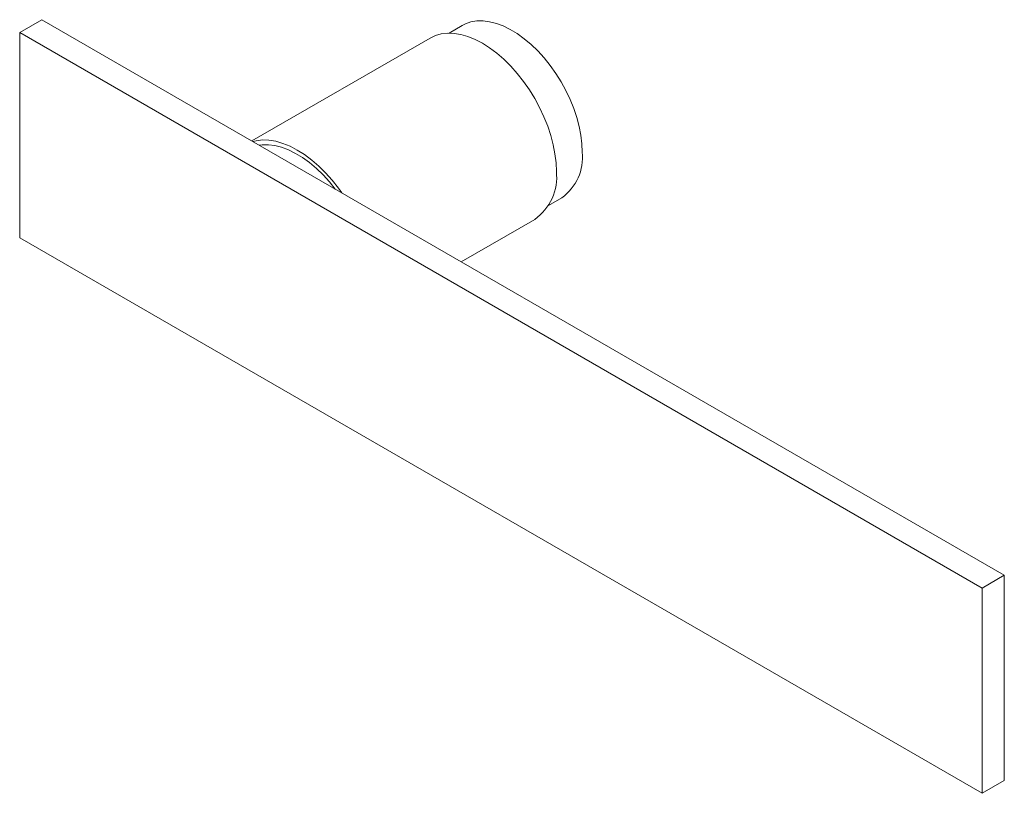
# Paper-space layout '_Isometric' of a CAD drawing. Header units: millimetres. Extents: x -47.5 to 46.6, y -72.5 to 1.4.
import ezdxf

# ---------------------------------------------------------------- set-up
doc = ezdxf.new("R2010")
doc.units = ezdxf.units.MM

psp = doc.layouts.new('_Isometric')

# ---------------------------------------------------------------- linework, layer by layer
at = {"color": 7, "linetype": 'Continuous', "lineweight": 15}
for p, q in [((-47.463, 0.128), (-45.342, 1.352)), ((46.582, -51.714), (-45.342, 1.352)), ((44.46, -52.939), (-47.463, 0.128)), ((-47.463, 0.128), (-47.463, -19.469)), ((-5.19, 0.802), (-6.457, 0.07)), ((-8.269, -0.398), (-25.289, -10.224)), ((3.042, -16.385), (4.309, -15.653)), ((-5.288, -21.771), (1.73, -17.719)), ((-47.463, -19.469), (44.46, -72.536)), ((44.46, -52.939), (46.582, -51.714)), ((46.582, -71.311), (46.582, -51.714)), ((44.46, -72.536), (44.46, -52.939)), ((44.46, -72.536), (46.582, -71.311))]:
    psp.add_line(p, q, dxfattribs=at)
at = {"color": 7, "linetype": 'Continuous', "lineweight": 15, "flags": 128}
for points in [[(6.277, -11.304), (6.243, -10.512), (6.144, -9.69), (5.978, -8.845), (5.749, -7.986), (5.459, -7.122), (5.109, -6.26), (4.705, -5.41), (4.25, -4.58), (3.747, -3.779), (3.204, -3.014), (2.624, -2.292), (2.013, -1.622), (1.379, -1.009), (0.726, -0.46), (0.061, 0.02), (-0.608, 0.426), (-1.276, 0.753), (-1.936, 1), (-2.58, 1.163), (-3.204, 1.24), (-3.8, 1.231), (-4.362, 1.136), (-4.886, 0.956), (-5.19, 0.802)], [(3.802, -13.141), (3.768, -12.321), (3.666, -11.469), (3.497, -10.595), (3.264, -9.705), (2.967, -8.809), (2.61, -7.916), (2.197, -7.034), (1.731, -6.171), (1.217, -5.336), (0.659, -4.537), (0.064, -3.782), (-0.563, -3.077), (-1.217, -2.43), (-1.89, -1.846), (-2.576, -1.333), (-3.269, -0.893), (-3.962, -0.532), (-4.649, -0.254), (-5.322, -0.06), (-5.975, 0.047), (-6.603, 0.067), (-7.198, -0.001), (-7.755, -0.157), (-8.269, -0.398)], [(-16.705, -15.18), (-17.018, -14.742), (-17.614, -13.987), (-18.241, -13.282), (-18.894, -12.635), (-19.567, -12.052), (-20.254, -11.538), (-20.947, -11.098), (-21.64, -10.737), (-22.326, -10.459), (-23, -10.265), (-23.653, -10.158), (-24.28, -10.138), (-24.875, -10.207), (-25.189, -10.282)], [(-17.325, -14.822), (-17.882, -14.13), (-18.493, -13.46), (-19.128, -12.847), (-19.78, -12.298), (-20.445, -11.818), (-21.114, -11.412), (-21.782, -11.085), (-22.442, -10.838), (-23.086, -10.675), (-23.71, -10.598), (-24.306, -10.607), (-24.569, -10.64)]]:
    psp.add_lwpolyline(points, dxfattribs=at)
at = {"color": 7, "linetype": 'Continuous', "lineweight": 15}
for centre, radius, start, end in [((1.534, -11.778), 4.766, 305.60371, 5.70847), ((-1.147, -13.66), 4.975, 305.32453, 5.98765)]:
    psp.add_arc(centre, radius, start, end, dxfattribs=at)

doc.saveas('drawing.dxf')
